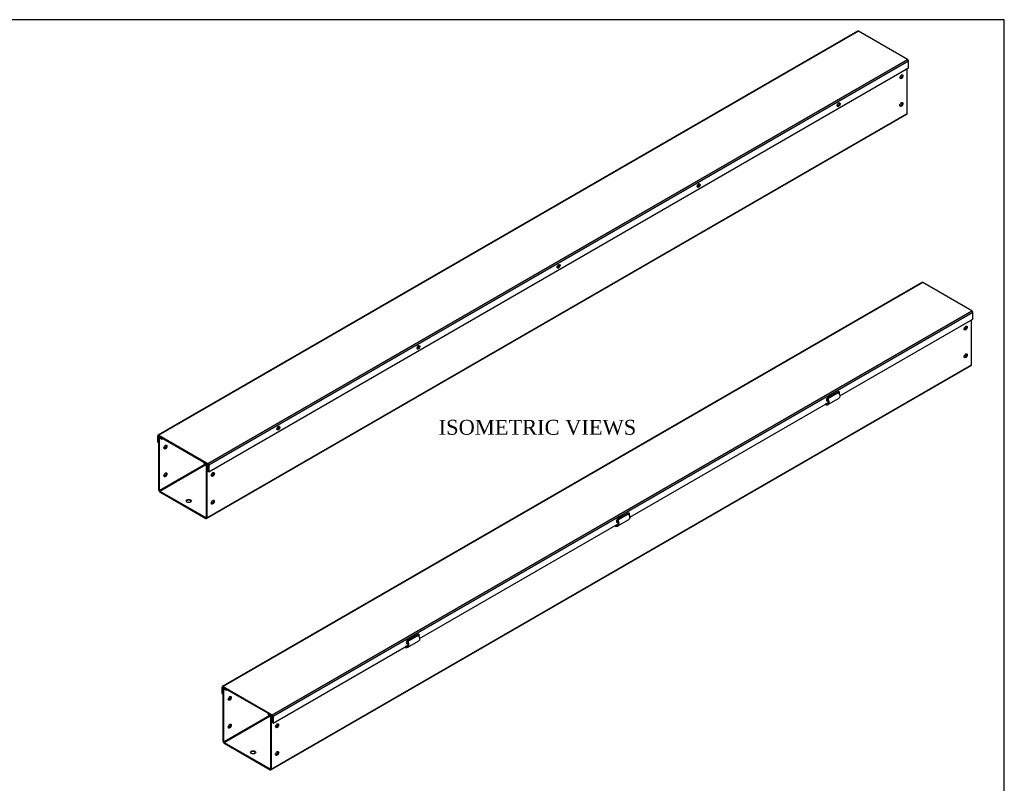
# Model space of a CAD drawing. Header units: inches. Extents: x 0 to 120, y -1 to 80.
# Tile 3 of 3: x 60 to 120, y 33 to 80. Entities that reach past the tile are written whole.
import ezdxf
from ezdxf.enums import TextEntityAlignment as Align

# ---------------------------------------------------------------- set-up
doc = ezdxf.new("R2010")
doc.units = ezdxf.units.IN
doc.header["$MEASUREMENT"] = 0
for name, color, linetype in [('COM55543-18', 7, 'Continuous'), ('COM56298-11', 7, 'Continuous'), ('Default', 7, 'Continuous')]:
    doc.layers.add(name, color=color, linetype=linetype)
doc.styles.add('SEACAD_Times_New_Roman', font='times.ttf')

# ---------------------------------------------------------------- blocks, each defined once
blk = doc.blocks.new('SE1')
at = {"layer": 'COM55543-18', "color": 7, "linetype": 'Continuous'}
for p, q in [((110.864, 78.937), (68.482, 54.467)), ((110.907, 78.932), (68.525, 54.463)), ((113.871, 77.221), (110.907, 78.932)), ((71.489, 52.752), (113.871, 77.221)), ((113.932, 77.116), (71.55, 52.646)), ((113.932, 76.727), (113.932, 77.116)), ((71.55, 52.258), (113.932, 76.727)), ((68.464, 54.039), (68.464, 54.428)), ((68.504, 54.405), (68.525, 54.416)), ((68.504, 54.016), (68.504, 54.405)), ((68.525, 54.463), (71.489, 52.752)), ((68.525, 54.416), (71.489, 52.705)), ((68.464, 54.039), (68.504, 54.016)), ((68.53, 54.031), (68.504, 54.016)), ((71.509, 52.67), (71.509, 52.281)), ((71.55, 52.646), (71.55, 52.258)), ((71.55, 52.258), (71.509, 52.281))]:
    blk.add_line(p, q, dxfattribs=at)
for centre, major_axis, start_param, end_param in [((110.907, 78.862), (0.043, -0.0745), 2.356194, 3.141593), ((113.871, 77.151), (-0.043, 0.0745), 3.926991, 5.497787), ((109.671, 74.518), (0.063, 0.108), 3.469899, 5.954879), ((101.186, 69.619), (0.062, 0.108), 3.469899, 5.954879), ((92.7, 64.72), (0.063, 0.108), 3.469899, 5.954879), ((84.215, 59.821), (0.062, 0.108), 3.469899, 5.954879), ((75.73, 54.922), (0.063, 0.108), 3.469899, 5.954879), ((68.525, 54.393), (0.043, -0.0745), 2.356194, 3.926991), ((68.525, 54.393), (0.0145, -0.0251), 2.356194, 3.926991), ((71.489, 52.681), (0.043, -0.0745), 0.785398, 2.356194), ((71.489, 52.681), (0.0145, -0.0251), 0.785398, 2.356194)]:
    blk.add_ellipse(centre, major_axis=major_axis, ratio=0.57735, start_param=start_param, end_param=end_param, dxfattribs=at)
for centre, major_axis in [((109.711, 74.494), (0.062, 0.108)), ((101.226, 69.595), (0.062, 0.108)), ((92.741, 64.696), (0.062, 0.108)), ((84.256, 59.798), (0.062, 0.108)), ((75.77, 54.899), (0.063, 0.108))]:
    blk.add_ellipse(centre, major_axis=major_axis, ratio=0.57735, dxfattribs=at)
at = {"layer": 'COM56298-11', "color": 7, "linetype": 'Continuous'}
for p, q in [((113.866, 73.961), (113.866, 76.689)), ((71.421, 49.427), (113.848, 73.921)), ((71.439, 49.466), (113.866, 73.961)), ((68.53, 51.145), (68.53, 54.318)), ((68.588, 54.38), (68.548, 54.357)), ((68.57, 54.294), (68.591, 54.306)), ((68.57, 51.122), (68.57, 54.294)), ((68.613, 54.365), (68.591, 54.353)), ((68.591, 54.353), (68.707, 54.286)), ((68.591, 54.306), (68.707, 54.239)), ((68.707, 54.286), (68.729, 54.298)), ((68.707, 54.239), (68.707, 54.286)), ((68.707, 54.239), (68.769, 54.275)), ((71.338, 52.72), (68.57, 51.122)), ((68.591, 51.087), (71.379, 52.696)), ((71.285, 52.823), (71.262, 52.81)), ((71.262, 52.81), (71.378, 52.743)), ((71.262, 52.764), (71.262, 52.81)), ((71.262, 52.764), (71.378, 52.697)), ((71.378, 52.743), (71.4, 52.756)), ((71.399, 52.661), (71.399, 49.489)), ((71.508, 52.678), (71.439, 52.638)), ((71.439, 52.638), (71.439, 49.466)), ((68.591, 51.087), (71.378, 49.477)), ((68.591, 51.04), (71.378, 49.431)), ((71.399, 49.489), (71.378, 49.477))]:
    blk.add_line(p, q, dxfattribs=at)
for centre, major_axis in [((113.512, 76.183), (0.066, 0.115)), ((113.512, 74.503), (0.067, 0.115)), ((68.924, 53.752), (-0.066, -0.115)), ((68.924, 52.073), (-0.066, -0.115)), ((71.793, 52.096), (0.066, 0.115)), ((70.338, 50.486), (0.156, 0)), ((71.793, 50.416), (0.066, 0.115))]:
    blk.add_ellipse(centre, major_axis=major_axis, ratio=0.57735, dxfattribs=at)
for centre, major_axis, start_param, end_param in [((113.472, 76.206), (0.066, 0.115), 3.44948, 5.975298), ((109.623, 74.545), (0.0442, 0.0766), 3.986295, 5.436481), ((113.472, 74.526), (0.066, 0.115), 3.44948, 5.975298), ((113.805, 73.996), (-0.043, 0.0745), 3.141593, 3.926991), ((101.138, 69.646), (0.0443, 0.0766), 3.987736, 5.436041), ((92.652, 64.747), (0.0443, 0.0766), 3.989179, 5.435599), ((84.167, 59.849), (0.0443, 0.0766), 3.990622, 5.435156), ((75.682, 54.95), (0.0442, 0.0766), 3.992066, 5.43471), ((68.591, 54.282), (0.043, -0.0745), 2.356194, 3.926991), ((68.591, 54.282), (0.0145, -0.0251), 2.356194, 3.926991), ((68.884, 53.775), (-0.067, -0.115), 0.307887, 2.833706), ((71.378, 52.673), (-0.043, 0.0745), 3.926991, 5.497787), ((71.378, 52.673), (-0.0145, 0.0251), 3.926991, 5.497787), ((68.884, 52.096), (-0.066, -0.115), 0.307887, 2.833706), ((71.752, 52.119), (0.066, 0.115), 3.44948, 5.975298), ((68.591, 51.11), (-0.043, 0.0745), 0.785398, 2.356194), ((68.591, 51.11), (-0.0145, 0.0251), 0.785398, 2.356194), ((70.338, 50.44), (0.156, 0), 0.260902, 2.88069), ((71.752, 50.44), (0.066, 0.115), 3.44948, 5.975298), ((71.378, 49.501), (-0.0145, 0.0251), 2.356194, 3.926991), ((71.378, 49.501), (-0.043, 0.0745), 2.356194, 3.926991)]:
    blk.add_ellipse(centre, major_axis=major_axis, ratio=0.57735, start_param=start_param, end_param=end_param, dxfattribs=at)
blk = doc.blocks.new('SE2')
at = {"layer": 'COM55543-18', "color": 7, "linetype": 'Continuous'}
for p, q in [((114.761, 63.716), (72.379, 39.247)), ((114.804, 63.712), (72.422, 39.242)), ((117.768, 62), (114.804, 63.712)), ((75.386, 37.531), (117.768, 62)), ((117.829, 61.895), (75.447, 37.426)), ((109.776, 56.857), (117.829, 61.506)), ((117.829, 61.506), (117.829, 61.895)), ((109.675, 57.105), (109.056, 56.748)), ((97.048, 49.509), (109.086, 56.459)), ((109.016, 56.567), (109.071, 56.599)), ((109.016, 56.567), (109.056, 56.544)), ((109.056, 56.544), (109.083, 56.559)), ((96.947, 49.757), (96.328, 49.399)), ((84.32, 42.16), (96.358, 49.11)), ((96.288, 49.219), (96.343, 49.25)), ((96.288, 49.219), (96.328, 49.195)), ((96.328, 49.195), (96.355, 49.211)), ((84.219, 42.408), (83.601, 42.051)), ((75.447, 37.037), (83.63, 41.762)), ((83.56, 41.87), (83.615, 41.902)), ((83.56, 41.87), (83.601, 41.847)), ((83.601, 41.847), (83.627, 41.862)), ((72.361, 38.819), (72.361, 39.207)), ((72.361, 38.819), (72.401, 38.795)), ((72.401, 39.184), (72.422, 39.196)), ((72.401, 38.795), (72.401, 39.184)), ((72.427, 38.81), (72.401, 38.795)), ((72.422, 39.242), (75.386, 37.531)), ((72.422, 39.196), (75.386, 37.485)), ((75.406, 37.449), (75.406, 37.06)), ((75.447, 37.037), (75.406, 37.06)), ((75.447, 37.426), (75.447, 37.037))]:
    blk.add_line(p, q, dxfattribs=at)
for centre, major_axis, start_param, end_param in [((114.804, 63.642), (0.043, -0.0745), 2.356194, 3.141593), ((117.768, 61.93), (-0.043, 0.0745), 3.926991, 5.497787), ((109.056, 56.646), (0.063, 0.108), 0.785398, 3.926991), ((109.675, 57.003), (-0.063, -0.108), 1.584264, 3.926991), ((109.635, 57.026), (-0.063, -0.108), 1.820322, 2.813286), ((109.016, 56.669), (0.063, 0.108), 3.469899, 3.926991), ((96.947, 49.655), (-0.063, -0.108), 1.584264, 3.926991), ((96.907, 49.678), (-0.063, -0.108), 1.820322, 2.813286), ((96.328, 49.297), (0.062, 0.108), 0.785398, 3.926991), ((96.288, 49.321), (0.062, 0.108), 3.469899, 3.926991), ((84.219, 42.306), (-0.063, -0.108), 1.584264, 3.926991), ((84.179, 42.329), (-0.063, -0.108), 1.820322, 2.813286), ((83.601, 41.949), (0.062, 0.108), 0.785398, 3.926991), ((83.56, 41.972), (0.062, 0.108), 3.469899, 3.926991), ((72.422, 39.172), (0.043, -0.0745), 2.356194, 3.926991), ((72.422, 39.172), (0.0145, -0.0251), 2.356194, 3.926991), ((75.386, 37.461), (0.043, -0.0745), 0.785398, 2.356194), ((75.386, 37.461), (0.0145, -0.0251), 0.785398, 2.356194)]:
    blk.add_ellipse(centre, major_axis=major_axis, ratio=0.57735, start_param=start_param, end_param=end_param, dxfattribs=at)
at = {"layer": 'COM56298-11', "color": 7, "linetype": 'Continuous'}
for p, q in [((117.763, 58.74), (117.763, 61.468)), ((75.318, 34.206), (117.745, 58.701)), ((75.336, 34.245), (117.763, 58.74)), ((109.038, 56.674), (109.061, 56.698)), ((109.06, 56.323), (109.733, 56.712)), ((109.061, 56.698), (109.682, 57.056)), ((109.565, 57.042), (109.569, 56.992)), ((109.602, 57.063), (109.606, 57.013)), ((108.924, 56.293), (108.929, 56.368)), ((108.927, 56.295), (108.924, 56.297)), ((108.927, 56.295), (108.924, 56.293)), ((108.927, 56.295), (108.954, 56.31)), ((108.93, 56.363), (109.084, 56.451)), ((108.967, 56.359), (108.93, 56.363)), ((108.944, 56.311), (108.93, 56.363)), ((108.981, 56.308), (108.944, 56.311)), ((109.073, 56.42), (108.967, 56.359)), ((108.967, 56.359), (108.981, 56.308)), ((96.333, 49.35), (96.954, 49.708)), ((96.838, 49.693), (96.841, 49.643)), ((96.874, 49.715), (96.878, 49.664)), ((96.196, 48.944), (96.201, 49.02)), ((96.199, 48.946), (96.196, 48.948)), ((96.199, 48.946), (96.196, 48.944)), ((96.199, 48.946), (96.226, 48.962)), ((96.202, 49.014), (96.356, 49.103)), ((96.239, 49.011), (96.202, 49.014)), ((96.216, 48.963), (96.202, 49.014)), ((96.253, 48.959), (96.216, 48.963)), ((96.345, 49.072), (96.239, 49.011)), ((96.239, 49.011), (96.253, 48.959)), ((96.31, 49.325), (96.333, 49.35)), ((96.332, 48.974), (97.005, 49.363)), ((83.605, 42.001), (84.226, 42.359)), ((84.146, 42.366), (84.15, 42.316)), ((83.582, 41.977), (83.605, 42.001)), ((83.604, 41.626), (84.278, 42.015)), ((84.11, 42.345), (84.114, 42.295)), ((83.468, 41.596), (83.473, 41.671)), ((83.472, 41.598), (83.468, 41.6)), ((83.472, 41.598), (83.468, 41.596)), ((83.472, 41.598), (83.498, 41.613)), ((83.474, 41.666), (83.628, 41.755)), ((83.512, 41.662), (83.474, 41.666)), ((83.488, 41.614), (83.474, 41.666)), ((83.525, 41.611), (83.488, 41.614)), ((83.617, 41.723), (83.512, 41.662)), ((83.512, 41.662), (83.525, 41.611)), ((72.427, 35.925), (72.427, 39.097)), ((72.485, 39.159), (72.445, 39.136)), ((72.468, 39.074), (72.488, 39.086)), ((72.468, 35.902), (72.468, 39.074)), ((72.51, 39.145), (72.488, 39.132)), ((72.488, 39.132), (72.604, 39.065)), ((72.488, 39.086), (72.604, 39.019)), ((72.626, 39.078), (72.604, 39.065)), ((72.604, 39.019), (72.604, 39.065)), ((72.666, 39.055), (72.604, 39.019)), ((75.159, 37.59), (75.182, 37.603)), ((75.159, 37.59), (75.275, 37.523)), ((75.159, 37.543), (75.159, 37.59)), ((75.235, 37.5), (72.468, 35.902)), ((72.488, 35.866), (75.276, 37.476)), ((75.159, 37.543), (75.275, 37.476)), ((75.275, 37.523), (75.298, 37.536)), ((75.296, 37.441), (75.296, 34.269)), ((75.405, 37.457), (75.336, 37.417)), ((75.336, 37.417), (75.336, 34.245)), ((72.488, 35.866), (75.275, 34.257)), ((72.488, 35.82), (75.275, 34.21)), ((75.296, 34.269), (75.275, 34.257))]:
    blk.add_line(p, q, dxfattribs=at)
for centre, major_axis in [((117.409, 60.962), (-0.066, -0.115)), ((117.409, 59.282), (-0.066, -0.115)), ((72.821, 38.532), (0.066, 0.115)), ((72.821, 36.852), (0.066, 0.115)), ((75.69, 36.875), (-0.066, -0.115)), ((74.235, 35.266), (-0.156, 0)), ((75.69, 35.196), (-0.066, -0.115))]:
    blk.add_ellipse(centre, major_axis=major_axis, ratio=0.57735, dxfattribs=at)
for centre, major_axis, start_param, end_param in [((117.369, 60.985), (-0.066, -0.115), 0.307887, 2.833706), ((117.369, 59.306), (-0.066, -0.115), 0.307887, 2.833706), ((117.702, 58.775), (-0.043, 0.0745), 3.141593, 3.926991), ((72.488, 39.062), (0.043, -0.0745), 2.356194, 3.926991), ((72.488, 39.062), (0.0145, -0.0251), 2.356194, 3.926991), ((72.781, 38.555), (0.066, 0.115), 3.44948, 5.975298), ((75.275, 37.453), (-0.043, 0.0745), 3.926991, 5.497787), ((75.275, 37.453), (-0.0145, 0.0251), 3.926991, 5.497787), ((75.649, 36.899), (-0.066, -0.115), 0.307887, 2.833706), ((72.781, 36.875), (0.066, 0.115), 3.44948, 5.975298), ((72.488, 35.89), (-0.043, 0.0745), 0.785398, 2.356194), ((72.488, 35.89), (-0.0145, 0.0251), 0.785398, 2.356194), ((74.235, 35.219), (-0.156, 0), 3.402495, 6.022283), ((75.649, 35.219), (-0.066, -0.115), 0.307887, 2.833706), ((75.275, 34.281), (-0.0145, 0.0251), 2.356194, 3.926991), ((75.275, 34.281), (-0.043, 0.0745), 2.356194, 3.926991)]:
    blk.add_ellipse(centre, major_axis=major_axis, ratio=0.57735, start_param=start_param, end_param=end_param, dxfattribs=at)
for points, knots in [([(108.967, 56.359), (108.982, 56.358), (108.996, 56.359), (109.022, 56.366), (109.034, 56.373), (109.054, 56.389), (109.063, 56.4), (109.077, 56.425), (109.082, 56.44), (109.089, 56.472), (109.09, 56.489), (109.089, 56.525), (109.087, 56.544), (109.078, 56.582), (109.072, 56.601), (109.057, 56.639), (109.048, 56.657), (109.038, 56.674)], [0, 0, 0, 0, 0.125, 0.125, 0.25, 0.25, 0.375, 0.375, 0.5, 0.5, 0.625, 0.625, 0.75, 0.75, 0.875, 0.875, 1, 1, 1, 1]), ([(108.981, 56.308), (109.017, 56.304), (109.05, 56.313), (109.101, 56.354), (109.118, 56.387), (109.133, 56.466), (109.131, 56.513), (109.108, 56.608), (109.087, 56.656), (109.061, 56.698)], [0, 0, 0, 0, 0.25, 0.25, 0.5, 0.5, 0.75, 0.75, 1, 1, 1, 1]), ([(109.682, 57.056), (109.713, 57.017), (109.739, 56.972), (109.773, 56.884), (109.781, 56.84), (109.777, 56.767), (109.765, 56.738), (109.742, 56.717), (109.738, 56.714), (109.733, 56.712)], [0, 0, 0, 0, 0.25, 0.25, 0.5, 0.5, 0.75, 0.75, 0.7993952, 0.7993952, 0.7993952, 0.7993952]), ([(108.944, 56.311), (108.94, 56.311), (108.936, 56.31), (108.93, 56.304), (108.928, 56.3), (108.927, 56.295)], [0, 0, 0, 0, 0.5, 0.5, 1, 1, 1, 1]), ([(96.954, 49.708), (96.986, 49.669), (97.012, 49.624), (97.045, 49.535), (97.053, 49.492), (97.049, 49.419), (97.038, 49.39), (97.014, 49.369), (97.01, 49.366), (97.005, 49.363)], [0, 0, 0, 0, 0.25, 0.25, 0.5, 0.5, 0.75, 0.75, 0.7993952, 0.7993952, 0.7993952, 0.7993952]), ([(96.216, 48.963), (96.212, 48.963), (96.208, 48.961), (96.202, 48.956), (96.2, 48.951), (96.199, 48.946)], [0, 0, 0, 0, 0.5, 0.5, 1, 1, 1, 1]), ([(96.239, 49.011), (96.254, 49.009), (96.268, 49.011), (96.294, 49.018), (96.306, 49.024), (96.326, 49.041), (96.335, 49.052), (96.349, 49.077), (96.354, 49.091), (96.361, 49.123), (96.362, 49.14), (96.361, 49.177), (96.359, 49.196), (96.35, 49.234), (96.344, 49.253), (96.329, 49.29), (96.32, 49.308), (96.31, 49.325)], [0, 0, 0, 0, 0.125, 0.125, 0.25, 0.25, 0.375, 0.375, 0.5, 0.5, 0.625, 0.625, 0.75, 0.75, 0.875, 0.875, 1, 1, 1, 1]), ([(96.253, 48.959), (96.29, 48.955), (96.322, 48.964), (96.373, 49.006), (96.39, 49.038), (96.405, 49.118), (96.403, 49.164), (96.38, 49.259), (96.36, 49.308), (96.333, 49.35)], [0, 0, 0, 0, 0.25, 0.25, 0.5, 0.5, 0.75, 0.75, 1, 1, 1, 1]), ([(84.226, 42.359), (84.258, 42.32), (84.284, 42.276), (84.318, 42.187), (84.325, 42.143), (84.321, 42.071), (84.31, 42.041), (84.286, 42.02), (84.282, 42.017), (84.278, 42.015)], [0, 0, 0, 0, 0.25, 0.25, 0.5, 0.5, 0.75, 0.75, 0.7993952, 0.7993952, 0.7993952, 0.7993952]), ([(83.512, 41.662), (83.526, 41.661), (83.54, 41.662), (83.566, 41.67), (83.578, 41.676), (83.598, 41.692), (83.607, 41.703), (83.621, 41.728), (83.626, 41.743), (83.633, 41.775), (83.634, 41.792), (83.633, 41.828), (83.631, 41.847), (83.622, 41.885), (83.616, 41.904), (83.601, 41.942), (83.592, 41.96), (83.582, 41.977)], [0, 0, 0, 0, 0.125, 0.125, 0.25, 0.25, 0.375, 0.375, 0.5, 0.5, 0.625, 0.625, 0.75, 0.75, 0.875, 0.875, 1, 1, 1, 1]), ([(83.525, 41.611), (83.562, 41.607), (83.594, 41.616), (83.645, 41.658), (83.662, 41.69), (83.677, 41.769), (83.675, 41.816), (83.652, 41.911), (83.632, 41.959), (83.605, 42.001)], [0, 0, 0, 0, 0.25, 0.25, 0.5, 0.5, 0.75, 0.75, 1, 1, 1, 1]), ([(83.488, 41.614), (83.484, 41.614), (83.48, 41.613), (83.474, 41.607), (83.472, 41.603), (83.472, 41.598)], [0, 0, 0, 0, 0.5, 0.5, 1, 1, 1, 1])]:
    blk.add_open_spline(points, degree=3, knots=knots, dxfattribs=at)
blk = doc.blocks.new('BORDER')
at = {"layer": 'Default', "color": 7, "linetype": 'Continuous'}
for p, q in [((0, 27.86), (-41.86, 27.86)), ((0, 0), (0, 27.86))]:
    blk.add_line(p, q, dxfattribs=at)

msp = doc.modelspace()

# ---------------------------------------------------------------- block references
at = {"layer": 'Default', "color": 7, "xscale": 2.85, "yscale": 2.85, "zscale": 2.85}
msp.add_blockref('BORDER', (119.744, 0.233), dxfattribs=at)
at = {"layer": 'Default'}
for name in ['SE1', 'SE2']:
    msp.add_blockref(name, (0, 0), dxfattribs=at)

# ---------------------------------------------------------------- texts
at = {"layer": 'Default', "color": 7, "linetype": 'Continuous', "style": 'SEACAD_Times_New_Roman'}
msp.add_text('ISOMETRIC VIEWS', height=0.9, dxfattribs=at).set_placement((85.475, 55.4), align=Align.TOP_LEFT)

doc.saveas('drawing.dxf')
